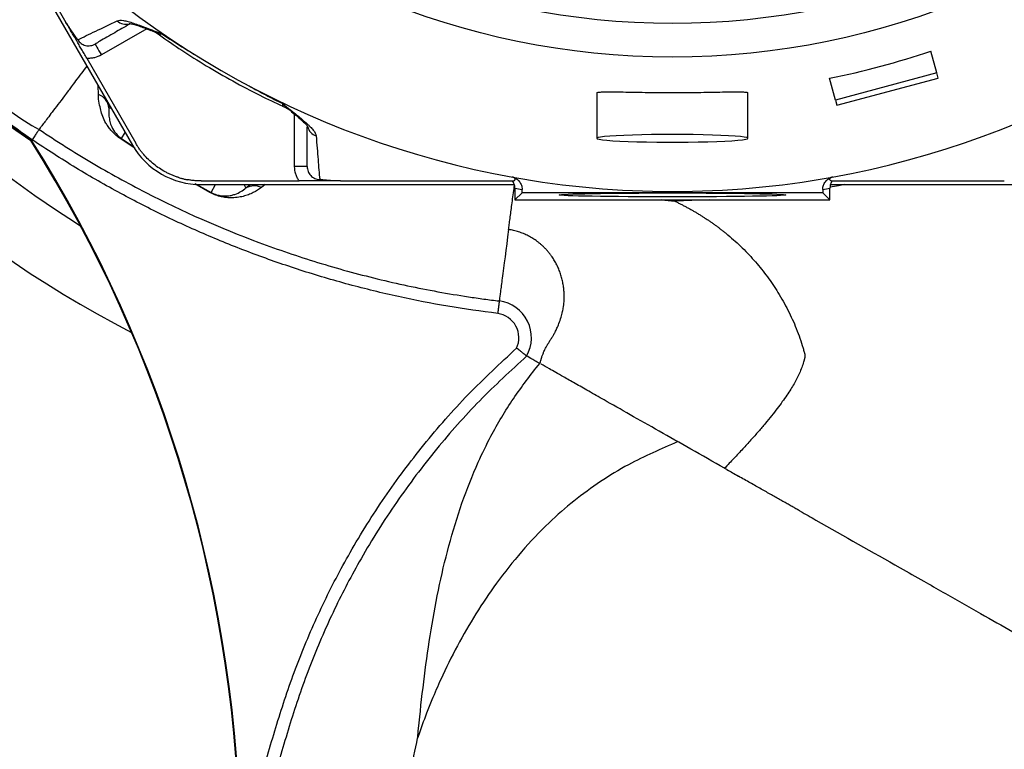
# Model space of a CAD drawing. Header units: millimetres. Extents: x 1733 to 2921, y 1515 to 2969.
# Tile 4 of 13: x 1982 to 2451, y 1699 to 2047. Entities that reach past the tile are written whole.
import ezdxf

# ---------------------------------------------------------------- set-up
doc = ezdxf.new("R2010")
doc.units = ezdxf.units.MM
doc.header["$LTSCALE"] = 2

msp = doc.modelspace()

# ---------------------------------------------------------------- linework, layer by layer
at = {"color": 7, "linetype": 'Continuous', "lineweight": 25}
for p, q in [((1960.94, 2116.63), (2035.58, 1987.35)), ((1962.72, 2117.12), (2003.9, 2045.78)), ((2418.87, 2021.66), (2416.08, 2032.09)), ((2013.79, 2028.66), (2037.12, 1988.24)), ((2370.58, 2008.72), (2367.78, 2019.15)), ((2418.87, 2021.66), (2370.58, 2008.72)), ((2371.23, 2006.27), (2419.53, 2019.21)), ((2419.53, 2019.21), (2418.87, 2021.66)), ((2256.89, 2012.18), (2256.89, 1990.53)), ((2328.89, 1990.53), (2328.89, 2012.18)), ((2370.58, 2008.72), (2371.23, 2006.27)), ((1987.36, 1989.76), (1987.13, 1989.54)), ((2118.85, 1977.1), (2112.85, 1977.1)), ((2068.3, 1970.24), (2114.97, 1970.24)), ((2068.3, 1968.46), (2217.5, 1968.46)), ((2134.74, 1970.24), (2217.12, 1970.24)), ((2217.81, 1966.85), (2217.81, 1961.16)), ((2221.26, 1964.61), (2221.26, 1966.21)), ((2364.52, 1966.21), (2364.52, 1964.61)), ((2367.97, 1961.16), (2367.97, 1966.85)), ((2368.27, 1968.46), (2517.48, 1968.46)), ((2368.66, 1970.24), (2451.04, 1970.24)), ((2217.81, 1961.16), (2221.26, 1964.61)), ((2364.52, 1964.61), (2221.26, 1964.61)), ((2367.97, 1961.16), (2364.52, 1964.61)), ((2217.81, 1961.16), (2367.97, 1961.16)), ((2223.43, 1886.82), (2223.43, 1886.82))]:
    msp.add_line(p, q, dxfattribs=at)
at = {"color": 8, "linetype": 'Continuous', "lineweight": 25}
for p, q in [((2042.36, 2042.71), (2020.79, 2030.26)), ((2019.35, 2011.36), (2019.32, 2015.53)), ((2024.48, 2006.58), (2024.4, 2005.1)), ((2024.4, 2005.1), (2025.34, 2005.1)), ((2112.85, 1977.1), (2112.85, 2002.01)), ((2036.77, 1985.82), (2029.69, 1990.48)), ((2030.37, 1990.43), (2032.19, 1993.23)), ((2030.37, 1990.43), (2036.14, 1986.64)), ((2072.52, 1964.73), (2065.24, 1968.82)), ((2066.01, 1968.73), (2073.17, 1964.71)), ((2073.17, 1964.71), (2075.09, 1968.46)), ((2089.68, 1966.92), (2088.79, 1968.46)), ((2089.68, 1966.92), (2091.71, 1968.46)), ((2098.76, 1968.46), (2097.06, 1967.15)), ((2310.46, 1961.16), (2293.96, 1960.62)), ((2294.09, 1961.16), (2294.09, 1960.62))]:
    msp.add_line(p, q, dxfattribs=at)
at = {"color": 7, "linetype": 'Continuous', "lineweight": 25, "flags": 128}
for points in [[(2017.79, 2035.46), (2017.85, 2035.36), (2018.02, 2035.06), (2018.29, 2034.58), (2018.67, 2033.93), (2019.12, 2033.15), (2019.64, 2032.25), (2020.2, 2031.27), (2020.79, 2030.26)], [(2292.89, 1992.35), (2287.88, 1992.34), (2282.97, 1992.28), (2278.25, 1992.2), (2273.81, 1992.08), (2269.75, 1991.93), (2266.14, 1991.75), (2263.04, 1991.55), (2260.53, 1991.33), (2258.65, 1991.09), (2257.44, 1990.85), (2256.91, 1990.59), (2257.09, 1990.34), (2257.96, 1990.09), (2259.51, 1989.85), (2261.71, 1989.62), (2264.52, 1989.41), (2267.88, 1989.22), (2271.73, 1989.05), (2275.99, 1988.92), (2280.58, 1988.82), (2285.4, 1988.75), (2290.38, 1988.71), (2295.4, 1988.71), (2300.37, 1988.75), (2305.2, 1988.82), (2309.79, 1988.92), (2314.05, 1989.05), (2317.9, 1989.22), (2321.26, 1989.41), (2324.07, 1989.62), (2326.27, 1989.85), (2327.82, 1990.09), (2328.69, 1990.34), (2328.87, 1990.59), (2328.34, 1990.85), (2327.13, 1991.09), (2325.25, 1991.33), (2322.74, 1991.55), (2319.64, 1991.75), (2316.03, 1991.93), (2311.97, 1992.08), (2307.53, 1992.2), (2302.81, 1992.28), (2297.9, 1992.34), (2292.89, 1992.35)]]:
    msp.add_lwpolyline(points, dxfattribs=at)
at = {"color": 7, "linetype": 'Continuous', "lineweight": 25}
for radius in [365.99, 350]:
    msp.add_circle((2292.89, 2395.24), radius, dxfattribs=at)
for centre, radius, start, end in [((2292.89, 2395.24), 560, 122.5894, 242.6014), ((2276.89, 2419.61), 518.58, 175.7713, 236.03), ((2276.89, 2419.61), 518.26, 175.7713, 236.0372), ((2292.89, 2395.24), 528, 192.9275, 237.7058), ((2292.89, 2395.24), 430.02, 220.1904, 259.8096), ((2292.89, 2395.24), 430.02, 280.1904, 319.8096), ((2036.9, 2023.39), 20, 54.8263, 69.1752), ((2016.97, 2004.28), 7.47, 6.2612, 71.4218), ((2098.85, 1987.62), 20, 50.742, 65.1512), ((1442.89, 1645.24), 644, 0.53714, 32.31806), ((1442.89, 1645.24), 644.31, 0.53387, 32.32393), ((2029.95, 1989.33), 1.18, 69.0292, 102.8184), ((2068.3, 2006.24), 37.78, 210, 270), ((2292.89, 2395.24), 430.02, 259.8096, 280.1904), ((2093.6, 1959.56), 8.34, 65.5459, 118.0478), ((2298.89, 2395.24), 436, 259.2822, 259.7441), ((2286.89, 2395.24), 436, 280.2559, 280.7178), ((2072.8, 1963.49), 1.28, 73.1597, 102.8546), ((2208.06, 1895.53), 17.66, 330.4519, 82.5183), ((2208.06, 1895.53), 11.67, 334.9006, 82.2351)]:
    msp.add_arc(centre, radius, start, end, dxfattribs=at)
at = {"color": 8, "linetype": 'Continuous', "lineweight": 25}
for centre, radius, start, end in [((2032.48, 2050.77), 5.93, 226.1565, 286.0235), ((2124.79, 1997.5), 5.94, 193.312, 253.7656)]:
    msp.add_arc(centre, radius, start, end, dxfattribs=at)
at = {"color": 7, "linetype": 'Continuous', "lineweight": 25}
msp.add_ellipse((2292.63, 2396.2), major_axis=(-99.51, 371.36), ratio=0.999997, start_param=3.076521, end_param=3.206664, dxfattribs=at)
msp.add_ellipse((2292.89, 1963.57), major_axis=(54, 0), ratio=0.017455, dxfattribs=at)
for points, knots in [([(1987.77, 1989.81), (1977.97, 1996.71), (1958.33, 2010.54), (1930.77, 2033.84), (1904.71, 2058.84), (1880.49, 2085.58), (1858.4, 2113.6), (1838.55, 2142.81), (1820.88, 2173.07), (1805.26, 2204.48), (1791.8, 2236.83), (1780.34, 2270.63), (1771.13, 2305.87), (1764.31, 2342.45), (1760.09, 2379.45), (1758.49, 2416.62), (1759.58, 2453.72), (1763.32, 2490.63), (1769.53, 2527.24), (1778.19, 2563.39), (1789.22, 2598.84), (1802.6, 2633.43), (1818.33, 2667.01), (1836.32, 2699.51), (1856.46, 2730.78), (1878.61, 2760.6), (1902.85, 2789), (1929.19, 2815.83), (1957.54, 2840.99), (1987.57, 2864.19), (2019.07, 2885.28), (2050.75, 2903.46), (2082.38, 2918.87), (2113.76, 2931.79), (2145.93, 2942.8), (2178.7, 2951.89), (2211.89, 2958.98), (2244.2, 2964.02), (2265.49, 2965.87), (2275.54, 2966.74)], [0, 0, 0, 0, 0.026927, 0.053952, 0.081009, 0.108033, 0.13496, 0.161114, 0.187358, 0.213634, 0.239881, 0.266036, 0.293796, 0.321663, 0.349566, 0.377432, 0.405191, 0.432911, 0.460725, 0.488573, 0.516388, 0.544109, 0.57184, 0.599666, 0.627525, 0.655351, 0.683082, 0.711375, 0.739769, 0.768197, 0.79659, 0.824883, 0.850209, 0.875625, 0.901092, 0.926565, 0.951995, 0.977329, 1, 1, 1, 1]), ([(2310.24, 2968.24), (2321.74, 2968.21), (2344.76, 2968.16), (2379.23, 2965.57), (2413.49, 2961.17), (2447.18, 2954.83), (2480.21, 2946.6), (2512.53, 2936.57), (2544.28, 2924.74), (2575.34, 2911.16), (2605.54, 2895.9), (2634.77, 2879.02), (2662.96, 2860.51), (2690.06, 2840.42), (2716.05, 2818.82), (2740.8, 2795.82), (2764.2, 2771.51), (2786.33, 2745.81), (2807.07, 2718.68), (2826.38, 2690.16), (2844.06, 2660.54), (2860.03, 2629.97), (2874.22, 2598.59), (2886.62, 2566.36), (2897.13, 2533.3), (2905.74, 2499.47), (2912.41, 2465.15), (2917.13, 2430.51), (2919.91, 2395.71), (2920.74, 2360.59), (2919.59, 2325.24), (2916.48, 2289.74), (2911.39, 2254.32), (2904.27, 2219.08), (2895.11, 2184.1), (2884.01, 2149.63), (2871.02, 2115.84), (2856.18, 2082.86), (2839.7, 2051.14), (2821.64, 2020.72), (2802.15, 1991.59), (2781.09, 1963.58), (2759.84, 1938.13), (2738.35, 1915.42), (2716.95, 1895.27), (2694.78, 1875.93), (2672.13, 1857.14), (2656.92, 1844.74), (2649.32, 1838.54)], [0, 0, 0, 0, 0.021971, 0.043978, 0.065986, 0.087956, 0.109442, 0.130995, 0.152583, 0.174172, 0.195727, 0.217214, 0.238636, 0.260125, 0.281648, 0.303173, 0.324663, 0.346087, 0.367949, 0.389884, 0.411855, 0.433826, 0.455761, 0.477624, 0.499784, 0.522014, 0.544283, 0.566555, 0.588793, 0.610958, 0.633641, 0.656342, 0.679025, 0.701981, 0.725009, 0.748075, 0.77114, 0.794168, 0.817124, 0.839416, 0.861741, 0.884065, 0.906357, 0.925053, 0.943765, 0.962508, 0.981265, 1, 1, 1, 1]), ([(2284.96, 2961.34), (2272, 2960.36), (2247.92, 2958.55), (2212.98, 2953.08), (2180.14, 2946.07), (2147.72, 2937.08), (2115.9, 2926.19), (2084.86, 2913.41), (2053.56, 2898.16), (2022.23, 2880.18), (1991.07, 2859.32), (1961.37, 2836.37), (1933.33, 2811.48), (1907.28, 2784.95), (1883.3, 2756.85), (1861.39, 2727.36), (1841.47, 2696.44), (1823.68, 2664.29), (1808.12, 2631.07), (1794.89, 2596.86), (1783.97, 2561.8), (1775.41, 2526.04), (1769.26, 2489.83), (1765.56, 2453.34), (1764.48, 2416.65), (1766.07, 2379.92), (1770.24, 2343.34), (1776.98, 2307.19), (1786.08, 2272.36), (1797.41, 2238.94), (1810.72, 2206.97), (1826.15, 2175.92), (1843.61, 2146.02), (1856.69, 2126.78), (1864.05, 2116.74), (1866.43, 2113.51), (1876.08, 2100.71), (1892.7, 2080.62), (1915.98, 2056.13), (1939.57, 2033.85), (1965, 2014), (1981.48, 1999.6), (1991.12, 1994.78), (1991.12, 1994.78)], [0, 0, 0, 0, 0.029314, 0.054488, 0.079756, 0.105067, 0.130373, 0.155627, 0.180792, 0.208899, 0.237106, 0.265348, 0.293555, 0.321663, 0.349212, 0.376856, 0.404531, 0.432175, 0.459724, 0.487263, 0.514896, 0.54256, 0.570192, 0.597729, 0.625288, 0.652953, 0.680654, 0.70832, 0.73588, 0.761845, 0.7879, 0.813984, 0.840037, 0.866, 0.866431, 0.868153, 0.875043, 0.902617, 0.92694, 0.95131, 0.975679, 1, 1, 1, 1, 1]), ([(2645.54, 1843.14), (2645.54, 1843.14), (2651.14, 1850.6), (2668.02, 1860.1), (2688.67, 1878.84), (2710.11, 1896.9), (2730.54, 1916.02), (2751.87, 1938.13), (2773.54, 1963.67), (2795.51, 1992.52), (2815.78, 2022.59), (2834.24, 2053.59), (2850.8, 2085.48), (2865.49, 2118.14), (2878.37, 2151.63), (2889.36, 2185.77), (2898.43, 2220.43), (2905.48, 2255.34), (2910.52, 2290.43), (2913.61, 2325.6), (2914.74, 2360.61), (2913.92, 2395.39), (2911.17, 2429.85), (2906.49, 2464.16), (2899.89, 2498.14), (2891.37, 2531.64), (2880.97, 2564.37), (2868.69, 2596.29), (2854.64, 2627.35), (2838.82, 2657.62), (2821.32, 2686.94), (2802.21, 2715.17), (2780.32, 2743.8), (2755.33, 2772.49), (2727.04, 2800.91), (2696.89, 2827.42), (2665.07, 2851.84), (2631.7, 2874.04), (2596.83, 2893.91), (2560.63, 2911.44), (2523.3, 2926.55), (2485.09, 2939.12), (2447.33, 2948.75), (2410.21, 2955.66), (2373.9, 2960.1), (2337.37, 2962.49), (2313, 2962.19), (2300.82, 2962.03)], [0, 0, 0, 0, 0.0000001, 0.0178929, 0.0358057, 0.0537055, 0.0715773, 0.0894358, 0.1125761, 0.135754, 0.158932, 0.1820724, 0.2048917, 0.2277829, 0.2507107, 0.2736386, 0.2965299, 0.3193494, 0.3418965, 0.3644611, 0.3870084, 0.4090303, 0.4311251, 0.4532539, 0.4753792, 0.4974656, 0.519482, 0.5411997, 0.5629888, 0.5848141, 0.6066392, 0.6284278, 0.6501452, 0.6756907, 0.701323, 0.7269837, 0.7526139, 0.7781575, 0.8037793, 0.8294887, 0.8552265, 0.8809336, 0.9065535, 0.9298929, 0.9532764, 0.9766602, 1, 1, 1, 1]), ([(2003.9, 2045.78), (2004.39, 2044.94), (2004.88, 2044.13), (2005.86, 2042.56), (2006.34, 2041.83), (2007.28, 2040.46), (2007.74, 2039.82), (2008.4, 2038.92), (2008.62, 2038.63), (2009.05, 2038.07), (2009.27, 2037.79), (2009.48, 2037.52)], [0, 0, 0, 0, 0.25, 0.25, 0.5, 0.5, 0.75, 0.75, 0.875, 0.875, 1, 1, 1, 1]), ([(2013.79, 2028.66), (2013.35, 2029.41), (2012.93, 2030.15), (2012.09, 2031.6), (2011.68, 2032.31), (2010.89, 2033.68), (2010.51, 2034.34), (2009.92, 2035.36), (2009.72, 2035.71), (2009.41, 2036.24), (2009.31, 2036.42), (2009.09, 2036.8), (2008.98, 2036.99), (2008.76, 2037.37), (2008.65, 2037.56), (2008.43, 2037.93), (2008.33, 2038.12), (2008.01, 2038.67), (2007.81, 2039.02), (2007.21, 2040.05), (2006.83, 2040.72), (2006.03, 2042.1), (2005.63, 2042.8), (2004.78, 2044.26), (2004.34, 2045.02), (2003.9, 2045.78)], [0, 0, 0, 0, 0.125, 0.125, 0.25, 0.25, 0.375, 0.375, 0.4375, 0.4375, 0.46875, 0.46875, 0.5, 0.5, 0.53125, 0.53125, 0.5625, 0.5625, 0.625, 0.625, 0.75, 0.75, 0.875, 0.875, 1, 1, 1, 1]), ([(2009.48, 2037.52), (2012.11, 2038.75), (2014.96, 2040.09), (2021.22, 2043.06), (2024.62, 2044.68), (2028.37, 2046.5)], [0, 0, 0, 0, 0.5, 0.5, 1, 1, 1, 1]), ([(2028.37, 2046.5), (2029.05, 2046.83), (2030.06, 2046.84), (2032, 2046.53), (2032.72, 2046.37), (2033.91, 2046.05), (2034.32, 2045.93), (2035.18, 2045.67), (2035.62, 2045.53), (2037.9, 2044.78), (2039.96, 2044.03), (2043.34, 2042.73), (2044.52, 2042.28), (2046.36, 2041.56), (2046.99, 2041.32), (2047.95, 2040.95), (2048.27, 2040.82), (2048.91, 2040.57), (2049.24, 2040.44), (2049.56, 2040.32)], [0, 0, 0, 0, 0.25, 0.25, 0.375, 0.375, 0.4375, 0.4375, 0.5, 0.5, 0.75, 0.75, 0.875, 0.875, 0.9375, 0.9375, 0.96875, 0.96875, 1, 1, 1, 1]), ([(2034.18, 2044.92), (2031.77, 2043.53), (2026.55, 2040.51), (2021.42, 2037.55), (2018.53, 2035.88), (2017.79, 2035.46)], [0, 0, 0, 0, 0.387627, 0.84247, 1, 1, 1, 1]), ([(2034.09, 2045.2), (2034.08, 2045.2), (2034, 2045.19), (2034.36, 2045.2), (2035.17, 2045.05), (2036.61, 2044.7), (2038.64, 2044.06), (2041.22, 2043.15), (2043.32, 2042.36), (2044.36, 2041.96)], [0, 0, 0, 0, 0.012999, 0.130458, 0.265218, 0.42135, 0.599943, 0.799775, 1, 1, 1, 1]), ([(2009.48, 2037.52), (2009.89, 2036.83), (2010.44, 2036.23), (2011.39, 2035.53), (2011.74, 2035.33), (2012.46, 2035), (2012.83, 2034.87), (2013.6, 2034.69), (2014, 2034.63), (2014.79, 2034.6), (2015.18, 2034.62), (2015.96, 2034.74), (2016.35, 2034.83), (2017.09, 2035.09), (2017.44, 2035.26), (2017.79, 2035.46)], [0, 0, 0, 0, 0.25, 0.25, 0.375, 0.375, 0.5, 0.5, 0.625, 0.625, 0.75, 0.75, 0.875, 0.875, 1, 1, 1, 1]), ([(2048.43, 2039.76), (2051.95, 2037.32), (2059.26, 2032.25), (2070.92, 2024.94), (2083.35, 2017.76), (2095.54, 2011.31), (2103.61, 2007.52), (2107.26, 2005.8)], [0, 0, 0, 0, 0.189157, 0.392407, 0.606676, 0.821909, 1, 1, 1, 1]), ([(2049.56, 2040.32), (2052.08, 2038.64), (2054.62, 2037), (2058.46, 2034.58), (2059.74, 2033.79), (2062.32, 2032.21), (2063.62, 2031.43), (2064.91, 2030.65)], [0, 0, 0, 0, 0.5, 0.5, 0.75, 0.75, 1, 1, 1, 1]), ([(2020.79, 2030.26), (2019.73, 2029.65), (2018.61, 2029.21), (2016.83, 2028.8), (2016.22, 2028.7), (2015.01, 2028.61), (2014.4, 2028.61), (2013.79, 2028.66)], [0, 0, 0, 0, 0.5, 0.5, 0.75, 0.75, 1, 1, 1, 1]), ([(2005.02, 2013.23), (2002.51, 2009.9), (1999.36, 2005.72), (1996.13, 2001.43), (1994.18, 1998.84), (1992.66, 1996.83), (1991.67, 1995.51), (1991.26, 1994.96), (1991.12, 1994.78)], [0.6818419, 0.6818419, 0.6818419, 0.6818419, 0.7169965, 0.7345739, 0.7521512, 0.7697285, 0.7873058, 0.8004379, 0.8004379, 0.8004379, 0.8004379]), ([(2091.13, 2015.52), (2092.45, 2014.78), (2093.77, 2014.05), (2096.43, 2012.6), (2100.43, 2010.46), (2104.47, 2008.4), (2107.18, 2007.05)], [0, 0, 0, 0, 0.25, 0.25, 0.5, 1, 1, 1, 1]), ([(2020.51, 2003.99), (2020.51, 2003.99), (2020.51, 2005.01), (2019.46, 2007.13), (2019.39, 2009.94), (2019.35, 2011.36)], [0, 0, 0, 0, 0.00001, 0.495101, 1, 1, 1, 1]), ([(2256.95, 2012.18), (2256.93, 2012.2), (2256.77, 2012.33), (2257.43, 2012.48), (2259, 2012.64), (2261.6, 2012.69), (2265.08, 2012.68), (2269.34, 2012.61), (2274.29, 2012.51), (2279.76, 2012.42), (2285.62, 2012.35), (2291.66, 2012.32), (2297.74, 2012.34), (2303.67, 2012.39), (2309.29, 2012.48), (2314.45, 2012.57), (2319.01, 2012.65), (2322.84, 2012.69), (2325.82, 2012.67), (2327.84, 2012.56), (2328.84, 2012.39), (2328.78, 2012.23), (2328.76, 2012.18)], [0, 0, 0, 0, 0.006743, 0.06031, 0.113749, 0.167189, 0.220765, 0.274341, 0.328104, 0.381867, 0.435575, 0.489282, 0.542779, 0.596276, 0.649735, 0.703195, 0.756849, 0.810502, 0.864279, 0.918056, 0.971692, 1, 1, 1, 1]), ([(2029.69, 1990.48), (2029.19, 1990.82), (2028.73, 1991.15), (2027.9, 1991.82), (2027.51, 1992.15), (2026.44, 1993.14), (2025.85, 1993.76), (2024.81, 1994.98), (2024.36, 1995.57), (2023.57, 1996.71), (2023.23, 1997.27), (2022.3, 1998.9), (2021.82, 1999.94), (2021.04, 2001.99), (2020.74, 2003), (2020.51, 2003.99)], [0, 0, 0, 0, 0.0625, 0.0625, 0.125, 0.125, 0.25, 0.25, 0.375, 0.375, 0.5, 0.5, 0.75, 0.75, 1, 1, 1, 1]), ([(2024.4, 2005.1), (2024.34, 2003.96), (2024.24, 2001.68), (2024.68, 1999.13), (2025.26, 1996.73), (2026.57, 1994.23), (2028.19, 1992.21), (2029.55, 1991.01), (2030.2, 1990.55), (2030.37, 1990.43)], [0, 0, 0, 0, 0.194306, 0.388838, 0.602532, 0.815575, 0.935294, 0.98328, 1, 1, 1, 1]), ([(2107.18, 2007.05), (2107.31, 2006.95), (2107.45, 2006.84), (2107.72, 2006.62), (2108.13, 2006.29), (2109.06, 2005.54), (2109.85, 2004.91), (2111.38, 2003.68), (2112.36, 2002.89), (2115.17, 2000.61), (2116.85, 1999.21), (2118.65, 1997.6), (2118.99, 1997.29), (2119.65, 1996.67), (2119.96, 1996.37), (2120.83, 1995.5), (2121.33, 1994.96), (2122.58, 1993.43), (2123.07, 1992.55), (2123.12, 1991.79)], [0, 0, 0, 0, 0.015625, 0.015625, 0.03125, 0.0625, 0.125, 0.125, 0.25, 0.25, 0.5, 0.5, 0.5625, 0.5625, 0.625, 0.625, 0.75, 0.75, 1, 1, 1, 1]), ([(2111.19, 2003.38), (2111.27, 2003.32), (2112.47, 2002.35), (2114.26, 2000.87), (2116.41, 1999), (2117.85, 1997.62), (2118.73, 1996.68), (2119.13, 1996.13), (2119.12, 1996.13), (2119.12, 1996.13)], [0, 0, 0, 0, 0.015786, 0.2558623, 0.4543551, 0.6327638, 0.788886, 0.9231161, 1, 1, 1, 1]), ([(1991.12, 1994.78), (1991.1, 1994.75), (1990.99, 1994.6), (1990.64, 1994.07), (1990.39, 1993.7), (1989.77, 1992.78), (1989.41, 1992.24), (1988.62, 1991.07), (1988.19, 1990.44), (1987.77, 1989.81)], [0, 0, 0, 0, 0.25, 0.25, 0.5, 0.5, 0.75, 0.75, 1, 1, 1, 1]), ([(1991.12, 1994.78), (1993.16, 1993.4), (1995.22, 1992.04), (1999.34, 1989.35), (2001.41, 1988.02), (2007.66, 1984.07), (2016.06, 1978.94), (2024.61, 1974.05), (2033.24, 1969.29), (2037.59, 1966.97), (2059.48, 1955.73), (2077.44, 1947.8), (2100.46, 1939.21), (2105.1, 1937.56), (2114.42, 1934.4), (2119.11, 1932.88), (2133.24, 1928.54), (2142.72, 1925.94), (2161.82, 1921.28), (2171.44, 1919.24), (2185.98, 1916.59), (2190.84, 1915.78), (2198.15, 1914.67), (2200.59, 1914.32), (2205.47, 1913.65), (2207.92, 1913.34), (2210.36, 1913.04)], [0, 0, 0, 0, 0.03125, 0.03125, 0.0625, 0.0625, 0.125, 0.1875, 0.1875, 0.25, 0.25, 0.5, 0.5, 0.5625, 0.5625, 0.625, 0.625, 0.75, 0.75, 0.875, 0.875, 0.9375, 0.9375, 0.96875, 0.96875, 1, 1, 1, 1]), ([(2118.85, 1977.1), (2118.85, 1977.96), (2118.85, 1981.29), (2118.85, 1987.24), (2118.85, 1993.28), (2118.85, 1996.07)], [0, 0, 0, 0, 0.157229, 0.611203, 1, 1, 1, 1]), ([(2209.64, 1907.1), (2201.71, 1908.17), (2185.84, 1910.32), (2162.2, 1914.98), (2138.72, 1920.7), (2115.81, 1927.48), (2093.58, 1935.2), (2071.98, 1943.83), (2050.74, 1953.46), (2029.54, 1964.31), (2008.44, 1976.3), (1994.67, 1985.3), (1987.77, 1989.81)], [0, 0, 0, 0, 0.100471, 0.200943, 0.302331, 0.403719, 0.500732, 0.597744, 0.695582, 0.79342, 0.896587, 1, 1, 1, 1]), ([(2123.12, 1991.79), (2123.43, 1987.64), (2123.73, 1983.87), (2124.29, 1976.97), (2124.55, 1973.83), (2124.8, 1970.94)], [0, 0, 0, 0, 0.5, 0.5, 1, 1, 1, 1]), ([(2057.33, 1971.96), (2057.06, 1972.04), (2056.54, 1972.22), (2055.76, 1972.5), (2054.98, 1972.79), (2054.22, 1973.11), (2053.46, 1973.44), (2052.71, 1973.79), (2051.97, 1974.16), (2050.51, 1974.92), (2048.37, 1976.2), (2045.69, 1978.16), (2043.2, 1980.36), (2041.3, 1982.38), (2039.9, 1984.1), (2038.91, 1985.44), (2037.97, 1986.81), (2037.41, 1987.77), (2037.12, 1988.24)], [0, 0, 0, 0, 0.0312784, 0.0624965, 0.0936707, 0.1248173, 0.1559527, 0.1870933, 0.2182556, 0.2494558, 0.3739273, 0.4990018, 0.6242837, 0.7492506, 0.8120938, 0.874744, 0.9373347, 1, 1, 1, 1]), ([(2114.97, 1970.24), (2114.62, 1970.75), (2114.32, 1971.28), (2113.79, 1972.37), (2113.57, 1972.94), (2113.03, 1974.69), (2112.85, 1975.88), (2112.85, 1977.1)], [0, 0, 0, 0, 0.25, 0.25, 0.5, 0.5, 1, 1, 1, 1]), ([(2118.85, 1977.1), (2118.85, 1976.71), (2118.89, 1976.32), (2119.04, 1975.55), (2119.15, 1975.16), (2119.44, 1974.43), (2119.61, 1974.08), (2120.04, 1973.41), (2120.28, 1973.09), (2120.82, 1972.52), (2121.12, 1972.26), (2121.77, 1971.8), (2122.12, 1971.61), (2123.2, 1971.13), (2123.99, 1970.95), (2124.8, 1970.94)], [0, 0, 0, 0, 0.125, 0.125, 0.25, 0.25, 0.375, 0.375, 0.5, 0.5, 0.625, 0.625, 0.75, 0.75, 1, 1, 1, 1]), ([(2057.33, 1971.96), (2057.57, 1971.88), (2058.06, 1971.73), (2058.8, 1971.52), (2059.55, 1971.32), (2060.3, 1971.14), (2061.05, 1970.98), (2061.55, 1970.88), (2061.8, 1970.83)], [0, 0, 0, 0, 0.166794, 0.333435, 0.5, 0.666565, 0.833206, 1, 1, 1, 1]), ([(2068.3, 1970.24), (2068.03, 1970.25), (2067.48, 1970.25), (2066.67, 1970.28), (2065.85, 1970.32), (2065.04, 1970.39), (2064.23, 1970.47), (2063.42, 1970.57), (2062.61, 1970.69), (2062.07, 1970.79), (2061.8, 1970.83)], [0, 0, 0, 0, 0.125008, 0.249885, 0.374695, 0.499504, 0.624374, 0.749371, 0.874559, 1, 1, 1, 1]), ([(2134.74, 1970.24), (2133.77, 1970.24), (2132.82, 1970.26), (2130.97, 1970.33), (2130.1, 1970.38), (2128.45, 1970.51), (2127.66, 1970.58), (2126.55, 1970.71), (2126.19, 1970.75), (2125.48, 1970.85), (2125.14, 1970.89), (2124.8, 1970.94)], [0, 0, 0, 0, 0.25, 0.25, 0.5, 0.5, 0.75, 0.75, 0.875, 0.875, 1, 1, 1, 1]), ([(2217.12, 1970.24), (2217.19, 1970.27), (2217.34, 1970.34), (2217.53, 1970.44), (2217.7, 1970.55), (2217.82, 1970.67), (2217.94, 1970.82), (2218.01, 1971), (2218, 1971.2), (2217.91, 1971.38), (2217.79, 1971.52), (2217.64, 1971.64), (2217.5, 1971.73), (2217.34, 1971.81), (2217.23, 1971.86), (2217.11, 1971.91), (2216.97, 1971.95), (2216.8, 1972), (2216.59, 1972.05), (2216.42, 1972.09), (2216.33, 1972.11)], [0, 0, 0, 0, 0.113205, 0.219749, 0.319633, 0.412856, 0.499419, 0.634702, 0.749387, 0.817224, 0.87464, 0.908589, 0.937362, 0.954406, 0.968752, 0.975062, 0.981332, 0.987573, 0.993792, 1, 1, 1, 1]), ([(2216.81, 1972.01), (2217.45, 1971.84), (2218.04, 1971.57), (2219.14, 1970.83), (2219.62, 1970.39), (2220.42, 1969.34), (2220.73, 1968.77), (2221.05, 1967.83), (2221.13, 1967.51), (2221.23, 1966.87), (2221.26, 1966.54), (2221.26, 1966.21)], [0, 0, 0, 0, 0.25, 0.25, 0.5, 0.5, 0.75, 0.75, 0.875, 0.875, 1, 1, 1, 1]), ([(2364.52, 1966.21), (2364.52, 1966.54), (2364.55, 1966.87), (2364.65, 1967.52), (2364.73, 1967.83), (2364.94, 1968.45), (2365.08, 1968.76), (2365.38, 1969.33), (2365.56, 1969.61), (2365.96, 1970.12), (2366.18, 1970.37), (2366.66, 1970.82), (2366.92, 1971.02), (2367.46, 1971.38), (2367.75, 1971.54), (2368.35, 1971.81), (2368.65, 1971.92), (2368.97, 1972.01)], [0, 0, 0, 0, 0.125, 0.125, 0.25, 0.25, 0.375, 0.375, 0.5, 0.5, 0.625, 0.625, 0.75, 0.75, 0.875, 0.875, 1, 1, 1, 1]), ([(2369.45, 1972.11), (2369.39, 1972.1), (2369.26, 1972.07), (2369.1, 1972.03), (2368.96, 1971.99), (2368.83, 1971.95), (2368.73, 1971.92), (2368.65, 1971.9), (2368.58, 1971.87), (2368.51, 1971.84), (2368.44, 1971.81), (2368.38, 1971.78), (2368.27, 1971.72), (2368.14, 1971.64), (2367.99, 1971.52), (2367.87, 1971.38), (2367.78, 1971.2), (2367.77, 1971), (2367.85, 1970.78), (2368.04, 1970.58), (2368.31, 1970.4), (2368.54, 1970.3), (2368.66, 1970.24)], [0, 0, 0, 0, 0.0044345, 0.0088734, 0.0133199, 0.0177773, 0.0222491, 0.0267385, 0.0312488, 0.0380682, 0.0455716, 0.0537597, 0.0626326, 0.0914036, 0.1253511, 0.182768, 0.2506097, 0.3652963, 0.5005829, 0.6485535, 0.8150256, 1, 1, 1, 1]), ([(2097.06, 1967.15), (2095.85, 1966.22), (2094.55, 1965.39), (2092.39, 1964.3), (2091.64, 1963.97), (2090.05, 1963.38), (2089.22, 1963.11), (2087.46, 1962.67), (2086.52, 1962.48), (2085, 1962.3), (2084.47, 1962.25), (2083.37, 1962.19), (2082.79, 1962.18), (2081.57, 1962.21), (2080.92, 1962.25), (2079.86, 1962.38), (2079.5, 1962.43), (2078.74, 1962.55), (2078.34, 1962.63), (2077.52, 1962.82), (2077.09, 1962.92), (2076.2, 1963.18), (2075.73, 1963.34), (2074.8, 1963.68), (2074.32, 1963.87), (2073.4, 1964.29), (2072.95, 1964.51), (2072.52, 1964.73)], [0, 0, 0, 0, 0.25, 0.25, 0.375, 0.375, 0.5, 0.5, 0.625, 0.625, 0.6875, 0.6875, 0.75, 0.75, 0.8125, 0.8125, 0.84375, 0.84375, 0.875, 0.875, 0.90625, 0.90625, 0.9375, 0.9375, 0.96875, 0.96875, 1, 1, 1, 1]), ([(2073.17, 1964.71), (2073.36, 1964.61), (2073.56, 1964.51), (2073.97, 1964.31), (2074.18, 1964.21), (2074.84, 1963.94), (2075.27, 1963.79), (2076.07, 1963.54), (2076.42, 1963.45), (2077.08, 1963.31), (2077.39, 1963.26), (2078.24, 1963.13), (2078.74, 1963.09), (2079.65, 1963.06), (2080.07, 1963.07), (2081.25, 1963.13), (2081.94, 1963.23), (2083.21, 1963.49), (2083.8, 1963.65), (2085.45, 1964.21), (2086.42, 1964.67), (2088.18, 1965.71), (2088.96, 1966.29), (2089.68, 1966.92)], [0, 0, 0, 0, 0.015625, 0.015625, 0.03125, 0.03125, 0.0625, 0.0625, 0.09375, 0.09375, 0.125, 0.125, 0.1875, 0.1875, 0.25, 0.25, 0.375, 0.375, 0.5, 0.5, 0.75, 0.75, 1, 1, 1, 1]), ([(2134.74, 1970.24), (2133.87, 1970.24), (2133.02, 1970.24), (2131.34, 1970.24), (2130.53, 1970.24), (2128.95, 1970.24), (2128.18, 1970.24), (2127, 1970.24), (2126.6, 1970.24), (2125.99, 1970.24), (2125.77, 1970.24), (2125.34, 1970.24), (2125.12, 1970.24), (2124.68, 1970.24), (2124.46, 1970.24), (2124.03, 1970.24), (2123.81, 1970.24), (2123.18, 1970.24), (2122.78, 1970.24), (2121.59, 1970.24), (2120.81, 1970.24), (2119.22, 1970.24), (2118.41, 1970.24), (2116.73, 1970.24), (2115.85, 1970.24), (2114.97, 1970.24)], [0, 0, 0, 0, 0.125, 0.125, 0.25, 0.25, 0.375, 0.375, 0.4375, 0.4375, 0.46875, 0.46875, 0.5, 0.5, 0.53125, 0.53125, 0.5625, 0.5625, 0.625, 0.625, 0.75, 0.75, 0.875, 0.875, 1, 1, 1, 1]), ([(2214.83, 1947.08), (2214.93, 1947.84), (2215.12, 1949.29), (2215.51, 1952.21), (2215.93, 1955.4), (2216.38, 1958.86), (2216.87, 1962.61), (2217.28, 1965.73), (2217.53, 1967.62), (2217.59, 1968.09)], [0, 0, 0, 0, 0.1845, 0.348092, 0.501208, 0.649642, 0.797544, 0.948942, 1, 1, 1, 1]), ([(2217.81, 1966.85), (2217.81, 1967.45), (2217.71, 1968.05), (2217.36, 1969.19), (2217.1, 1969.74), (2216.76, 1970.24)], [0, 0, 0, 0, 0.5, 0.5, 1, 1, 1, 1]), ([(2369.02, 1970.24), (2368.68, 1969.74), (2368.42, 1969.2), (2368.07, 1968.06), (2367.97, 1967.45), (2367.97, 1966.85)], [0, 0, 0, 0, 0.5, 0.5, 1, 1, 1, 1]), ([(2294.01, 1960.59), (2294.51, 1960.36), (2295.49, 1959.89), (2296.95, 1959.16), (2298.4, 1958.41), (2299.82, 1957.66), (2301.24, 1956.88), (2302.63, 1956.09), (2304.01, 1955.29), (2305.38, 1954.47), (2306.73, 1953.63), (2308.06, 1952.78), (2309.37, 1951.92), (2310.67, 1951.04), (2311.96, 1950.15), (2313.22, 1949.24), (2314.47, 1948.32), (2315.71, 1947.39), (2316.93, 1946.44), (2318.13, 1945.48), (2321.31, 1942.88), (2326.25, 1938.42), (2332.54, 1931.74), (2338.22, 1924.64), (2343.42, 1916.97), (2348.06, 1908.73), (2351.39, 1901.36), (2353.67, 1895.29), (2354.78, 1891.85), (2355.42, 1889.64), (2355.67, 1888.8), (2355.85, 1888.11), (2355.96, 1887.58), (2356.03, 1887.14), (2356.05, 1886.76), (2356.02, 1886.47), (2355.96, 1886.24), (2355.92, 1886.04), (2355.88, 1885.84), (2355.83, 1885.64), (2355.78, 1885.45), (2355.73, 1885.25), (2355.68, 1885.05), (2355.63, 1884.85), (2355.57, 1884.65), (2355.52, 1884.46), (2355.46, 1884.26), (2355.16, 1883.21), (2354.52, 1881.33), (2353.43, 1878.69), (2352.2, 1876.12), (2350.81, 1873.55), (2349.2, 1870.9), (2347.34, 1868.05), (2345.2, 1865), (2342.78, 1861.75), (2340.08, 1858.31), (2337.11, 1854.66), (2333.83, 1850.81), (2330.24, 1846.74), (2326.34, 1842.47), (2322.14, 1837.98), (2319.22, 1834.94), (2317.71, 1833.37)], [0, 0, 0, 0, 0.009865, 0.019685, 0.029462, 0.039196, 0.048889, 0.058543, 0.068157, 0.077733, 0.087273, 0.096777, 0.106247, 0.115682, 0.125086, 0.134457, 0.143799, 0.153111, 0.162394, 0.171651, 0.180881, 0.236657, 0.291719, 0.346283, 0.400557, 0.458921, 0.516658, 0.546386, 0.575899, 0.581968, 0.587982, 0.591684, 0.594885, 0.597597, 0.599838, 0.601639, 0.602868, 0.604097, 0.605326, 0.606556, 0.607786, 0.609017, 0.610248, 0.611481, 0.612714, 0.613948, 0.615183, 0.616419, 0.633735, 0.650905, 0.668033, 0.685185, 0.703675, 0.72414, 0.746617, 0.771145, 0.797353, 0.825697, 0.856199, 0.888878, 0.92374, 0.960785, 1, 1, 1, 1]), ([(2214.83, 1947.08), (2213.58, 1937.55), (2212.55, 1929.7), (2211.46, 1921.39), (2211.18, 1919.25), (2210.73, 1915.82), (2210.56, 1914.52), (2210.41, 1913.41), (2210.39, 1913.21), (2210.36, 1913.04)], [0.591809, 0.591809, 0.591809, 0.591809, 0.8771701, 0.8771701, 1.0021701, 1.0021701, 1.1271701, 1.1271701, 1.160361, 1.160361, 1.160361, 1.160361]), ([(2229.73, 1883.25), (2229.78, 1883.41), (2229.88, 1883.72), (2230.02, 1884.19), (2230.15, 1884.63), (2230.27, 1885.05), (2230.39, 1885.44), (2230.5, 1885.81), (2230.65, 1886.28), (2230.86, 1886.88), (2231.12, 1887.61), (2231.39, 1888.31), (2231.75, 1889.16), (2232.21, 1890.13), (2232.78, 1891.2), (2233.43, 1892.34), (2234.17, 1893.56), (2234.86, 1894.66), (2235.55, 1895.75), (2236.23, 1896.88), (2237.03, 1898.34), (2237.94, 1900.16), (2238.93, 1902.48), (2239.84, 1905.1), (2240.53, 1907.77), (2240.95, 1910.03), (2241.21, 1912.16), (2241.34, 1914.33), (2241.32, 1916.7), (2241.13, 1919.07), (2240.78, 1921.41), (2240.26, 1923.7), (2239.6, 1925.94), (2238.79, 1928.11), (2237.84, 1930.19), (2236.77, 1932.17), (2235.73, 1933.8), (2234.79, 1935.1), (2234, 1936.12), (2233.17, 1937.1), (2232.3, 1938.04), (2231.4, 1938.95), (2230.46, 1939.81), (2229.48, 1940.64), (2228.48, 1941.42), (2227.45, 1942.15), (2226.39, 1942.85), (2225.3, 1943.49), (2224.2, 1944.09), (2223.07, 1944.64), (2221.93, 1945.14), (2220.77, 1945.59), (2219.6, 1945.99), (2218.42, 1946.34), (2217.23, 1946.64), (2216.04, 1946.89), (2215.23, 1947.01), (2214.83, 1947.08)], [0, 0, 0, 0, 0.005836, 0.011187, 0.016064, 0.02048, 0.024454, 0.02801, 0.031183, 0.037425, 0.043364, 0.049425, 0.056006, 0.068419, 0.08468, 0.105197, 0.130179, 0.159752, 0.179425, 0.205045, 0.236674, 0.274399, 0.318331, 0.372734, 0.418357, 0.455009, 0.482512, 0.517618, 0.551435, 0.583967, 0.615217, 0.645188, 0.673884, 0.701308, 0.727469, 0.752374, 0.776035, 0.78941, 0.802504, 0.815323, 0.827873, 0.840162, 0.852198, 0.86399, 0.875545, 0.886875, 0.897988, 0.908896, 0.919611, 0.930145, 0.94051, 0.950722, 0.960793, 0.970741, 0.98058, 0.990327, 1, 1, 1, 1]), ([(2210.36, 1913.04), (2210.36, 1913.03), (2210.36, 1913.01), (2210.35, 1912.96), (2210.34, 1912.89), (2210.33, 1912.79), (2210.32, 1912.68), (2210.3, 1912.55), (2210.29, 1912.41), (2210.27, 1912.25), (2210.25, 1912.08), (2210.22, 1911.89), (2210.2, 1911.69), (2210.17, 1911.48), (2210.15, 1911.26), (2210.12, 1911.03), (2210.09, 1910.79), (2210.06, 1910.55), (2210.03, 1910.3), (2210, 1910.04), (2209.97, 1909.78), (2209.93, 1909.51), (2209.9, 1909.25), (2209.87, 1908.98), (2209.84, 1908.71), (2209.8, 1908.43), (2209.77, 1908.16), (2209.74, 1907.89), (2209.71, 1907.63), (2209.67, 1907.36), (2209.65, 1907.18), (2209.64, 1907.1)], [0, 0, 0, 0, 0.039707, 0.079041, 0.118002, 0.156589, 0.194803, 0.232644, 0.270112, 0.307207, 0.343929, 0.380277, 0.416253, 0.451855, 0.487084, 0.52194, 0.556422, 0.590532, 0.624269, 0.657632, 0.690622, 0.723239, 0.755483, 0.787354, 0.818851, 0.849976, 0.880727, 0.911105, 0.94111, 0.970742, 1, 1, 1, 1]), ([(2098.08, 1689.94), (2100.62, 1698.81), (2105.7, 1716.55), (2114.85, 1742.84), (2125.99, 1768.49), (2139.49, 1794.28), (2155.49, 1819.81), (2174.3, 1844.97), (2195.18, 1868.85), (2210.82, 1883.34), (2218.63, 1890.58)], [0, 0, 0, 0, 0.1164923, 0.2329277, 0.3511001, 0.4692718, 0.6001541, 0.7310373, 0.865518, 1, 1, 1, 1]), ([(2223.43, 1886.82), (2215.85, 1879.85), (2200.69, 1865.9), (2180.01, 1842.51), (2161.04, 1817.38), (2144.93, 1791.77), (2131.59, 1766.34), (2120.65, 1741.27), (2111.56, 1715.3), (2106.47, 1697.57), (2103.93, 1688.7)], [0, 0, 0, 0, 0.131462, 0.262924, 0.398058, 0.533192, 0.648829, 0.764467, 0.882203, 1, 1, 1, 1]), ([(2223.43, 1886.82), (2223.34, 1886.89), (2223.18, 1887.03), (2222.29, 1887.74), (2221.04, 1888.74), (2219.75, 1889.74), (2218.93, 1890.36), (2218.64, 1890.57), (2218.63, 1890.58)], [0, 0, 0, 0, 0.219281, 0.438508, 0.659149, 0.882893, 0.996184, 1, 1, 1, 1]), ([(2227.37, 1884.59), (2225.86, 1885.44), (2224.72, 1886.09), (2223.75, 1886.64), (2223.58, 1886.74), (2223.43, 1886.82)], [0.591889, 0.591889, 0.591889, 0.591889, 0.7168889, 0.7168889, 0.7499999, 0.7499999, 0.7499999, 0.7499999]), ([(2171.46, 1704.8), (2171.47, 1704.92), (2171.62, 1706.43), (2172.5, 1715.41), (2174.28, 1731.66), (2177.32, 1753.68), (2181.2, 1775.31), (2186.13, 1796.42), (2192.35, 1816.83), (2199.2, 1834.19), (2207.35, 1850.8), (2216.73, 1866.75), (2225.34, 1877.78), (2229.65, 1883.3)], [0, 0, 0, 0, 0.001855, 0.022691, 0.135474, 0.248806, 0.362258, 0.475497, 0.588336, 0.700789, 0.775114, 0.887564, 1, 1, 1, 1]), ([(2317.71, 1833.37), (2312.31, 1836.43), (2301.52, 1842.55), (2286.42, 1851.11), (2272.49, 1859.01), (2261.44, 1865.27), (2252.89, 1870.12), (2246.37, 1873.82), (2239.87, 1877.5), (2234.07, 1880.79), (2231.53, 1882.23), (2230.34, 1882.9)], [0, 0, 0, 0, 0.127114, 0.25416, 0.38112, 0.508057, 0.593026, 0.677726, 0.762902, 0.889212, 1, 1, 1, 1]), ([(2295.39, 1846.03), (2291.43, 1844.28), (2283.52, 1840.79), (2271.08, 1834.85), (2258.48, 1827.19), (2245.85, 1817.95), (2233.2, 1806.87), (2220.81, 1793.82), (2209.25, 1779.2), (2199.12, 1764.14), (2190.25, 1748.82), (2183.4, 1735.02), (2178.71, 1724.21), (2175.08, 1715.12), (2172.88, 1709.03), (2171.54, 1705.04), (2171.46, 1704.8)], [0, 0, 0, 0, 0.067328, 0.13462, 0.215768, 0.297082, 0.378244, 0.476623, 0.575028, 0.665198, 0.755378, 0.846423, 0.901065, 0.935714, 0.996116, 1, 1, 1, 1]), ([(2317.71, 1833.37), (2318.12, 1833.14), (2319.49, 1832.37), (2320.67, 1831.7), (2321.44, 1831.26)], [0.851750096, 0.851750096, 0.851750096, 0.851750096, 0.852424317, 0.854105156, 0.854105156, 0.854105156, 0.854105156]), ([(2353.81, 1812.91), (2353.26, 1813.22), (2352.12, 1813.87), (2350.36, 1814.87), (2348.49, 1815.92), (2346.53, 1817.04), (2344.46, 1818.21), (2342.29, 1819.44), (2340.01, 1820.73), (2337.64, 1822.08), (2335.17, 1823.48), (2332.6, 1824.93), (2329.93, 1826.44), (2327.18, 1828.01), (2325.31, 1829.06), (2324.36, 1829.6)], [0, 0, 0, 0, 0.055455, 0.114449, 0.176998, 0.243114, 0.312809, 0.386094, 0.462975, 0.543461, 0.627555, 0.715258, 0.806572, 0.901489, 1, 1, 1, 1]), ([(2353.81, 1812.91), (2356.29, 1811.5), (2372.22, 1802.47), (2392.08, 1791.21), (2408.94, 1781.66), (2412.66, 1779.55)], [0.78683795, 0.78683795, 0.78683795, 0.78683795, 0.79209581, 0.82047554, 0.82862821, 0.82862821, 0.82862821, 0.82862821]), ([(2430.81, 1769.26), (2433.8, 1767.56), (2442.1, 1762.86), (2450.11, 1758.32), (2455.12, 1755.48)], [0.75436918, 0.75436918, 0.75436918, 0.75436918, 0.76114134, 0.77338305, 0.77338305, 0.77338305, 0.77338305]), ([(2156.57, 1628.78), (2159.17, 1642.99), (2163.81, 1668.41), (2169.12, 1693.66), (2171.46, 1704.8)], [0, 0, 0, 0, 0.5588139, 1, 1, 1, 1])]:
    msp.add_open_spline(points, degree=3, knots=knots, dxfattribs=at)
at = {"color": 8, "linetype": 'Continuous', "lineweight": 25}
for points, knots in [([(2049.56, 2040.32), (2049.55, 2040.32), (2048.74, 2040.54), (2046.8, 2041.08), (2045.28, 2041.67), (2044.39, 2042.02)], [0, 0, 0, 0, 0.005458, 0.410171, 1, 1, 1, 1]), ([(2049.56, 2040.32), (2049.2, 2040.16), (2048.49, 2039.84), (2048.45, 2039.79), (2048.43, 2039.77)], [0, 0, 0, 0, 0.522381, 1, 1, 1, 1]), ([(2013.87, 2024.97), (2012.99, 2023.81), (2010.97, 2021.13), (2008.5, 2017.84), (2006.37, 2015.02), (2005.46, 2013.81), (2005.02, 2013.23)], [0, 0, 0, 0, 0.214519, 0.497499, 0.759968, 1, 1, 1, 1]), ([(2107.27, 2005.81), (2107.28, 2005.83), (2107.31, 2005.87), (2107.22, 2006.64), (2107.18, 2007.05)], [0, 0, 0, 0, 0.454761, 1, 1, 1, 1]), ([(2111.23, 2003.43), (2110.48, 2004.03), (2109.22, 2005.04), (2107.78, 2006.45), (2107.19, 2007.05), (2107.18, 2007.05)], [0, 0, 0, 0, 0.588989, 0.994531, 1, 1, 1, 1]), ([(2374.72, 1968.46), (2373.85, 1968.26), (2371.63, 1967.76), (2369.38, 1967.45), (2368.01, 1967.27)], [0, 0, 0, 0, 0.394681, 1, 1, 1, 1]), ([(2294.09, 1960.62), (2294.09, 1960.62), (2291.95, 1960.62), (2289.82, 1960.89), (2287.68, 1961.16)], [0, 0, 0, 0, 0.000019, 1, 1, 1, 1])]:
    msp.add_open_spline(points, degree=3, knots=knots, dxfattribs=at)
at = {"color": 7, "linetype": 'Continuous', "lineweight": 25}
for points in [[(2229.65, 1883.29), (2228.82, 1883.77), (2228.05, 1884.2), (2227.37, 1884.59)], [(2229.73, 1883.25), (2229.71, 1883.26), (2229.68, 1883.28), (2229.65, 1883.29)], [(2321.44, 1831.26), (2322.41, 1830.71), (2323.39, 1830.16), (2324.36, 1829.6)], [(2412.66, 1779.55), (2418.81, 1776.06), (2424.88, 1772.62), (2430.81, 1769.26)]]:
    msp.add_open_spline(points, degree=3, dxfattribs=at)

doc.saveas('drawing.dxf')
